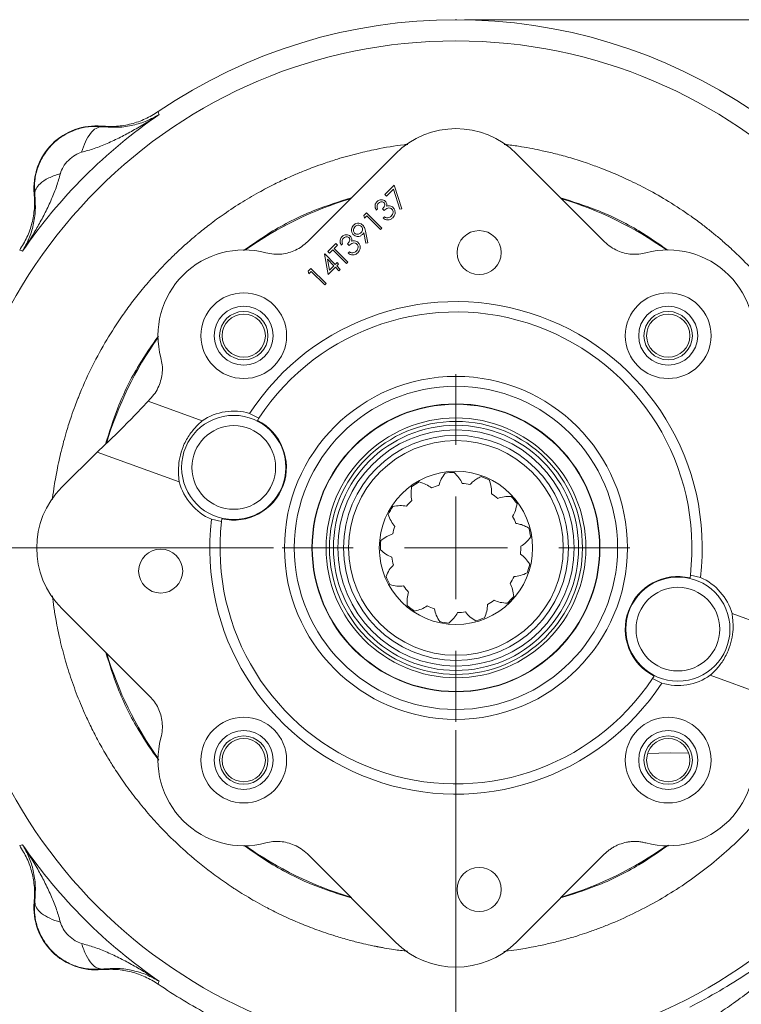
# Model space of a CAD drawing. Header units: inches. Extents: x 0.3 to 33.9, y 0.2 to 21.7.
# Tile 4 of 25: x 4.1 to 8.3, y 7.8 to 13.5. Entities that reach past the tile are written whole.
import ezdxf

# ---------------------------------------------------------------- set-up
doc = ezdxf.new("R2010")
doc.units = ezdxf.units.IN
doc.header["$MEASUREMENT"] = 0
doc.header["$PDSIZE"] = -1
doc.layers.add('SLD-0', color=7, linetype='Continuous', lineweight=15)
doc.styles.add('SLDTEXTSTYLE0', font='TXT', dxfattribs={"width": 0.75})
doc.dimstyles.new('SLDDIMSTYLE0', dxfattribs={"dimtxt": 0.25, "dimasz": 0.13, "dimexe": 0, "dimexo": 0.0625, "dimgap": 0.0625, "dimtad": 0, "dimtih": 1, "dimtoh": 1, "dimdec": 4, "dimrnd": 1e-09, "dimzin": 12, "dimdsep": 46, "dimtxsty": 'SLDTEXTSTYLE0', "dimsah": 1, "dimcen": 0.09, "dimadec": 0, "dimazin": 3, "dimtfac": 1, "dimtdec": 4, "dimtofl": 0, "dimtmove": 0, "dimatfit": 3, "dimfxl": 1, "dimfrac": 2, "dimtolj": 1, "dimtzin": 12, "dimarcsym": 0})
doc.dimstyles.new('SLDDIMSTYLE1', dxfattribs={"dimtxt": 0.25, "dimasz": 0.13, "dimexe": 0, "dimexo": 0.0625, "dimgap": 0.0625, "dimtad": 0, "dimtih": 1, "dimtoh": 1, "dimdec": 4, "dimrnd": 1e-09, "dimzin": 4, "dimdsep": 46, "dimtxsty": 'SLDTEXTSTYLE0', "dimsah": 1, "dimcen": 0.09, "dimadec": 0, "dimazin": 1, "dimtfac": 1, "dimtdec": 4, "dimtofl": 0, "dimtmove": 0, "dimatfit": 3, "dimfxl": 1, "dimfrac": 2, "dimtolj": 1, "dimtzin": 12, "dimarcsym": 0})
doc.dimstyles.new('SLDDIMSTYLE2', dxfattribs={"dimtxt": 0.25, "dimasz": 0.13, "dimexe": 0, "dimexo": 0.0625, "dimgap": 0.0625, "dimtad": 0, "dimtih": 1, "dimtoh": 1, "dimdec": 4, "dimrnd": 1e-09, "dimzin": 12, "dimdsep": 46, "dimtxsty": 'SLDTEXTSTYLE0', "dimsah": 1, "dimcen": 0.09, "dimadec": 0, "dimazin": 3, "dimtfac": 1, "dimtdec": 4, "dimtmove": 0, "dimatfit": 0, "dimfxl": 1, "dimfrac": 2, "dimtolj": 1, "dimtzin": 12, "dimarcsym": 0})

# ---------------------------------------------------------------- blocks, each defined once
blk = doc.blocks.new('*D10')
at = {"layer": 'SLD-0'}
for p, q in [((6.6938, 13.5153), (15.0894, 13.5153)), ((14.9644, 13.5153), (14.9644, 9.6539)), ((14.4853, 9.2798), (14.4345, 9.2798)), ((14.4345, 9.2798), (14.4345, 8.883)), ((15.4435, 9.2798), (15.4943, 9.2798)), ((15.4943, 9.2798), (15.4943, 8.883)), ((14.4345, 8.883), (14.4853, 8.883)), ((15.4943, 8.883), (15.4435, 8.883)), ((14.9644, 4.9707), (14.9644, 8.8322)), ((7.9438, 4.9707), (15.0894, 4.9707))]:
    blk.add_line(p, q, dxfattribs=at)
for points in [[(14.9644, 13.5153), (14.9444, 13.3853), (14.9844, 13.3853)], [(14.9644, 4.9707), (14.9844, 5.1007), (14.9444, 5.1007)]]:
    blk.add_solid(points, dxfattribs=at)
at = {"layer": 'SLD-0', "char_height": 0.25, "attachment_point": 1, "style": 'SLDTEXTSTYLE0'}
for s, insert in [('8.54', (14.5396, 9.6529, 0.0039)), ('217.0', (14.5488, 9.2052, 0.0039))]:
    blk.add_mtext(s, dxfattribs=dict(at, insert=insert))
blk = doc.blocks.new('*D11')
at = {"layer": 'SLD-0'}
for p, q in [((6.6938, 13.5153), (13.4358, 13.5153)), ((13.3108, 13.5153), (13.3108, 10.2739)), ((12.8317, 9.8998), (12.781, 9.8998)), ((12.781, 9.8998), (12.781, 9.503)), ((13.7899, 9.8998), (13.8407, 9.8998)), ((13.8407, 9.8998), (13.8407, 9.503)), ((12.781, 9.503), (12.8317, 9.503)), ((13.8407, 9.503), (13.7899, 9.503)), ((13.3108, 6.2107), (13.3108, 9.4522)), ((11.003, 6.2107), (13.4358, 6.2107))]:
    blk.add_line(p, q, dxfattribs=at)
for points in [[(13.3108, 13.5153), (13.2908, 13.3853), (13.3308, 13.3853)], [(13.3108, 6.2107), (13.3308, 6.3407), (13.2908, 6.3407)]]:
    blk.add_solid(points, dxfattribs=at)
at = {"layer": 'SLD-0', "char_height": 0.25, "attachment_point": 1, "style": 'SLDTEXTSTYLE0'}
for s, insert in [('7.30', (12.886, 10.2729, 0.0039)), ('185.5', (12.8952, 9.8252, 0.0039))]:
    blk.add_mtext(s, dxfattribs=dict(at, insert=insert))
blk = doc.blocks.new('*D12')
at = {"layer": 'SLD-0'}
for p, q in [((3.5638, 10.3853), (3.5638, 2.0898)), ((7.8938, 6.3962), (7.8938, 2.0898)), ((5.2497, 2.2516), (5.1989, 2.2516)), ((5.1989, 2.2516), (5.1989, 1.8547)), ((6.2079, 2.2516), (6.2587, 2.2516)), ((6.2587, 2.2516), (6.2587, 1.8547)), ((3.5638, 2.2148), (5.1101, 2.2148)), ((7.8938, 2.2148), (6.3475, 2.2148)), ((5.1989, 1.8547), (5.2497, 1.8547)), ((6.2587, 1.8547), (6.2079, 1.8547))]:
    blk.add_line(p, q, dxfattribs=at)
for points in [[(3.5638, 2.2148), (3.6938, 2.1948), (3.6938, 2.2348)], [(7.8938, 2.2148), (7.7638, 2.2348), (7.7638, 2.1948)]]:
    blk.add_solid(points, dxfattribs=at)
at = {"layer": 'SLD-0', "char_height": 0.25, "attachment_point": 1, "style": 'SLDTEXTSTYLE0'}
for s, insert in [('4.33', (5.3039, 2.6247, 0.0039)), ('110.0', (5.3131, 2.177, 0.0039))]:
    blk.add_mtext(s, dxfattribs=dict(at, insert=insert))
blk = doc.blocks.new('*D13')
at = {"layer": 'SLD-0'}
for p, q in [((11.252, 8.0773), (11.252, 2.0898)), ((7.8938, 6.3962), (7.8938, 2.0898)), ((9.1861, 2.2516), (9.1354, 2.2516)), ((9.1354, 2.2516), (9.1354, 1.8547)), ((9.9596, 2.2516), (10.0104, 2.2516)), ((10.0104, 2.2516), (10.0104, 1.8547)), ((7.8938, 2.2148), (9.0465, 2.2148)), ((11.252, 2.2148), (10.0992, 2.2148)), ((9.1354, 1.8547), (9.1861, 1.8547)), ((10.0104, 1.8547), (9.9596, 1.8547))]:
    blk.add_line(p, q, dxfattribs=at)
for points in [[(7.8938, 2.2148), (8.0238, 2.1948), (8.0238, 2.2348)], [(11.252, 2.2148), (11.122, 2.2348), (11.122, 2.1948)]]:
    blk.add_solid(points, dxfattribs=at)
at = {"layer": 'SLD-0', "char_height": 0.25, "attachment_point": 1, "style": 'SLDTEXTSTYLE0'}
for s, insert in [('3.36', (9.1481, 2.6247, -0.972)), ('85.3', (9.2496, 2.177, -0.972))]:
    blk.add_mtext(s, dxfattribs=dict(at, insert=insert))
blk = doc.blocks.new('*D16')
at = {"layer": 'SLD-0'}
for p, q in [((6.6438, 9.3716), (6.6438, 4.2158)), ((7.8938, 6.3962), (7.8938, 4.2158)), ((6.882, 4.3776), (6.8313, 4.3776)), ((6.8313, 4.3776), (6.8313, 3.9807)), ((7.6555, 4.3776), (7.7063, 4.3776)), ((7.7063, 4.3776), (7.7063, 3.9807)), ((6.6438, 4.3408), (6.3938, 4.3408)), ((7.8938, 4.3408), (8.1438, 4.3408)), ((6.8313, 3.9807), (6.882, 3.9807)), ((7.7063, 3.9807), (7.6555, 3.9807))]:
    blk.add_line(p, q, dxfattribs=at)
for points in [[(6.6438, 4.3408), (6.5138, 4.3608), (6.5138, 4.3208)], [(7.8938, 4.3408), (8.0238, 4.3208), (8.0238, 4.3608)]]:
    blk.add_solid(points, dxfattribs=at)
at = {"layer": 'SLD-0', "char_height": 0.25, "attachment_point": 1, "style": 'SLDTEXTSTYLE0'}
for s, insert in [('1.25', (6.8439, 4.7507, -0.972)), ('31.8', (6.9455, 4.303, -0.972))]:
    blk.add_mtext(s, dxfattribs=dict(at, insert=insert))
blk = doc.blocks.new('*D17')
at = {"layer": 'SLD-0'}
for p, q in [((5.58, 10.4353), (2.1002, 10.4353)), ((2.2252, 10.4353), (2.2252, 8.7339)), ((1.7461, 8.3598), (1.6953, 8.3598)), ((1.6953, 8.3598), (1.6953, 7.963)), ((2.7043, 8.3598), (2.7551, 8.3598)), ((2.7551, 8.3598), (2.7551, 7.963)), ((1.6953, 7.963), (1.7461, 7.963)), ((2.7551, 7.963), (2.7043, 7.963)), ((2.2252, 6.2107), (2.2252, 7.9122)), ((4.7846, 6.2107), (2.1002, 6.2107))]:
    blk.add_line(p, q, dxfattribs=at)
for points in [[(2.2252, 10.4353), (2.2052, 10.3053), (2.2452, 10.3053)], [(2.2252, 6.2107), (2.2452, 6.3407), (2.2052, 6.3407)]]:
    blk.add_solid(points, dxfattribs=at)
at = {"layer": 'SLD-0', "char_height": 0.25, "attachment_point": 1, "style": 'SLDTEXTSTYLE0'}
for s, insert in [('4.22', (1.8004, 8.7329, -0.972)), ('107.3', (1.8096, 8.2852, -0.972))]:
    blk.add_mtext(s, dxfattribs=dict(at, insert=insert))
blk = doc.blocks.new('SW_CENTERMARKSYMBOL_0')
at = {"layer": 'SLD-0', "color": 0}
for p, q in [((0, 0.6), (0, 1.01375)), ((0, 0), (0, 0.3)), ((-0.6, 0), (-1.01375, 0)), ((0, 0), (-0.3, 0)), ((0, 0), (0, -0.3)), ((0, 0), (0.3, 0)), ((0.6, 0), (1.01375, 0)), ((0, -0.6), (0, -1.01375))]:
    blk.add_line(p, q, dxfattribs=at)

msp = doc.modelspace()

# ---------------------------------------------------------------- linework, layer by layer
at = {"color": 7, "linetype": 'Continuous', "lineweight": 15}
for p, q in [((4.9074, 12.97922), (4.91007, 12.97047)), ((4.91007, 12.97047), (4.91265, 12.96202)), ((4.5785, 12.89447), (4.57867, 12.89129)), ((5.77713, 12.22033), (6.29056, 12.73376)), ((6.99699, 12.73376), (7.51042, 12.22033)), ((6.22903, 12.49545), (6.28342, 12.54984)), ((6.27906, 12.52736), (6.23809, 12.48638)), ((6.31699, 12.40965), (6.27906, 12.52736)), ((6.28342, 12.54984), (6.32761, 12.41273)), ((4.1878, 12.50042), (4.18462, 12.5006)), ((6.23809, 12.48638), (6.22903, 12.49545)), ((6.1871, 12.41273), (6.17917, 12.4048)), ((6.22449, 12.40253), (6.21543, 12.41159)), ((6.32761, 12.41273), (6.31699, 12.40965)), ((6.10617, 12.37259), (6.12251, 12.38893)), ((6.11004, 12.35833), (6.10617, 12.37259)), ((6.12364, 12.37193), (6.11004, 12.35833)), ((6.12251, 12.38893), (6.2109, 12.30054)), ((6.20296, 12.29261), (6.12364, 12.37193)), ((6.21996, 12.3572), (6.22789, 12.36513)), ((6.2109, 12.30054), (6.20296, 12.29261)), ((6.11856, 12.21249), (6.10721, 12.27299)), ((6.11672, 12.28144), (6.12931, 12.21442)), ((5.897, 12.16343), (5.94347, 12.20989)), ((5.92533, 12.17363), (5.90607, 12.15436)), ((6.00466, 12.0943), (5.92533, 12.17363)), ((5.95253, 12.20082), (5.93327, 12.18156)), ((5.93327, 12.18156), (6.01259, 12.10224)), ((5.94347, 12.20989), (5.95253, 12.20082)), ((5.98313, 12.20875), (5.97519, 12.20082)), ((6.02052, 12.19856), (6.01146, 12.20762)), ((6.12931, 12.21442), (6.11856, 12.21249)), ((4.10862, 12.16902), (4.09988, 12.1717)), ((4.11707, 12.16645), (4.10862, 12.16902)), ((5.87726, 12.14822), (5.87887, 12.14983)), ((5.89927, 12.02971), (5.87726, 12.14822)), ((5.87887, 12.14983), (5.94007, 12.08864)), ((5.89375, 12.11909), (5.90579, 12.05436)), ((5.93213, 12.0807), (5.89375, 12.11909)), ((5.90607, 12.15436), (5.897, 12.16343)), ((6.01599, 12.15323), (6.02392, 12.16116)), ((5.78208, 12.0485), (5.79842, 12.06484)), ((5.79842, 12.06484), (5.88681, 11.97645)), ((5.9412, 12.07164), (5.89927, 12.02971)), ((5.90579, 12.05436), (5.93213, 12.0807)), ((5.94007, 12.08864), (5.95026, 12.09884)), ((5.9616, 12.05124), (5.9412, 12.07164)), ((5.95933, 12.08977), (5.94913, 12.07957)), ((5.94913, 12.07957), (5.96953, 12.05917)), ((5.95026, 12.09884), (5.95933, 12.08977)), ((5.96953, 12.05917), (5.9616, 12.05124)), ((6.01259, 12.10224), (6.00466, 12.0943)), ((5.78595, 12.03424), (5.78208, 12.0485)), ((5.79955, 12.04784), (5.78595, 12.03424)), ((5.87887, 11.96852), (5.79955, 12.04784)), ((5.88681, 11.97645), (5.87887, 11.96852)), ((4.84835, 11.29155), (4.85877, 11.30196)), ((4.84835, 11.29155), (5.16406, 11.17665)), ((5.49479, 11.19243), (5.44081, 11.21953)), ((5.49479, 11.19243), (5.48567, 11.17841)), ((4.34534, 10.78854), (4.55106, 10.99426)), ((5.03024, 10.81985), (4.55106, 10.99426)), ((5.21753, 10.60242), (5.27635, 10.58871)), ((5.27831, 10.60531), (5.27635, 10.58871)), ((8.00858, 10.26015), (8.01061, 10.27675)), ((8.06937, 10.26281), (8.01061, 10.27675)), ((4.85877, 9.56868), (4.34534, 10.0821)), ((8.25381, 10.05207), (8.73649, 9.87639)), ((7.78988, 9.67386), (7.79904, 9.68784)), ((7.78988, 9.67386), (7.84375, 9.64655)), ((8.43919, 9.57909), (8.12698, 9.69272)), ((4.09988, 8.69895), (4.10862, 8.70162)), ((4.10862, 8.70162), (4.11707, 8.7042)), ((6.29056, 8.13689), (5.77713, 8.65031)), ((7.51042, 8.65031), (6.99699, 8.13689)), ((4.18462, 8.37005), (4.1878, 8.37022)), ((4.57867, 7.97935), (4.5785, 7.97617)), ((4.91007, 7.90017), (4.9074, 7.89143)), ((4.91265, 7.90862), (4.91007, 7.90017))]:
    msp.add_line(p, q, dxfattribs=at)
at = {"color": 7, "linetype": 'Continuous', "lineweight": 15, "flags": 128}
msp.add_lwpolyline([(8.00064, 9.23805), (7.89377, 9.24072), (7.76131, 9.23661)], dxfattribs=at)
at = {"color": 7, "linetype": 'Continuous', "lineweight": 15}
for centre, radius in [((6.64377, 10.43532), 2.95632), ((6.77883, 12.15713), 0.1285), ((5.40634, 11.67276), 0.25), ((7.88121, 11.67276), 0.25), ((5.40634, 11.67276), 0.172), ((7.88121, 11.67276), 0.172), ((5.40634, 11.67276), 0.141), ((5.40634, 11.67276), 0.126), ((7.88121, 11.67276), 0.141), ((7.88121, 11.67276), 0.126), ((6.64377, 10.43532), 1), ((6.64377, 10.43532), 0.9425), ((6.64377, 10.43532), 0.83951), ((6.64377, 10.43532), 0.83751), ((5.34798, 10.90417), 0.30379), ((5.34798, 10.90417), 0.24401), ((6.64377, 10.43532), 0.75741), ((6.64377, 10.43532), 0.73777), ((6.64377, 10.43532), 0.71479), ((6.64377, 10.43532), 0.68898), ((6.64377, 10.43532), 0.656), ((6.64377, 10.43532), 0.626), ((6.64377, 10.43532), 0.44703), ((4.92197, 10.30026), 0.1285), ((7.93778, 9.96156), 0.30379), ((7.93778, 9.96156), 0.24401), ((5.40634, 9.19788), 0.25), ((7.88121, 9.19788), 0.25), ((5.40634, 9.19788), 0.172), ((7.88121, 9.19788), 0.172), ((5.40634, 9.19788), 0.141), ((5.40634, 9.19788), 0.126), ((7.88121, 9.19788), 0.141), ((7.88121, 9.19788), 0.126), ((6.77883, 8.4434), 0.1285)]:
    msp.add_circle(centre, radius, dxfattribs=at)
for centre, radius, start, end in [((6.64377, 10.43532), 3.08, 55.683879, 124.316121), ((6.64377, 10.43532), 3.06284, 124.416287, 145.583713), ((4.54437, 12.53472), 0.36137, 84.581053, 185.418947), ((6.64377, 10.43532), 2.12717, 106.818363, 125.240451), ((6.64377, 10.43532), 2.12717, 54.759549, 73.181637), ((5.40634, 11.67276), 0.5, 74.989502, 195.010498), ((7.88121, 11.67276), 0.5, 344.989502, 105.010498), ((6.64377, 10.43532), 1.436, 353.1003, 146.8997), ((6.64377, 10.43532), 1.376, 353.38235, 146.61765), ((6.64377, 10.43532), 2.12717, 144.759549, 163.358671), ((5.34798, 10.90417), 0.32874, 73.596973, 124.019157), ((5.34798, 10.90417), 0.30687, 256.878277, 63.339123), ((6.64377, 10.43532), 0.44025, 91.397736, 98.320813), ((5.34798, 10.90417), 0.32874, 194.862552, 246.620426), ((6.64377, 10.43532), 0.44025, 119.090044, 126.013121), ((6.64377, 10.43532), 0.37775, 105.24389, 112.166967), ((6.64377, 10.43532), 0.37775, 77.551582, 84.474659), ((6.64377, 10.43532), 0.44025, 63.705428, 70.628505), ((6.64377, 10.43532), 0.37775, 49.859274, 56.782351), ((6.64377, 10.43532), 0.37775, 132.936197, 139.859274), ((6.64377, 10.43532), 0.44025, 36.013121, 42.936197), ((6.64377, 10.43532), 0.44025, 146.782351, 153.705428), ((6.64377, 10.43532), 1.436, 173.3177, 326.6823), ((6.64377, 10.43532), 1.376, 173.59975, 326.40025), ((6.64377, 10.43532), 0.37775, 22.166967, 29.090044), ((6.64377, 10.43532), 0.37775, 160.628505, 167.551582), ((6.64377, 10.43532), 0.44025, 8.320813, 15.24389), ((6.64377, 10.43532), 0.44025, 174.474659, 181.397736), ((6.64377, 10.43532), 0.37775, 354.474659, 1.397736), ((6.64377, 10.43532), 0.37775, 188.320813, 195.24389), ((6.64377, 10.43532), 0.44025, 340.628505, 347.551582), ((6.64377, 10.43532), 0.44025, 202.166967, 209.090044), ((6.64377, 10.43532), 0.37775, 326.782351, 333.705428), ((7.93778, 9.96156), 0.30687, 76.660877, 243.121723), ((7.93778, 9.96156), 0.32874, 15.980843, 66.403027), ((6.64377, 10.43532), 0.37775, 216.013121, 222.936197), ((6.64377, 10.43532), 0.37775, 299.090044, 306.013121), ((6.64377, 10.43532), 0.44025, 312.936197, 319.859274), ((6.64377, 10.43532), 0.44025, 229.859274, 236.782351), ((6.64377, 10.43532), 0.37775, 243.705428, 250.628505), ((6.64377, 10.43532), 0.37775, 271.397736, 278.320813), ((6.64377, 10.43532), 0.44025, 257.551582, 264.474659), ((6.64377, 10.43532), 0.44025, 285.24389, 292.166967), ((6.64377, 10.43532), 2.12717, 196.818363, 215.240451), ((7.93778, 9.96156), 0.32874, 253.379574, 305.137448), ((5.40634, 9.19788), 0.5, 164.989502, 285.010498), ((7.88121, 9.19788), 0.5, 254.989502, 15.010498), ((6.64377, 10.43532), 3.06284, 214.416287, 235.583713), ((6.64377, 10.43532), 2.12717, 234.759549, 253.181637), ((6.64377, 10.43532), 2.12717, 286.818363, 305.240451), ((4.54437, 8.33592), 0.36137, 174.581053, 275.418947), ((6.64377, 10.43532), 3.08, 235.683879, 242.14941)]:
    msp.add_arc(centre, radius, start, end, dxfattribs=at)
for centre, major_axis, ratio, start_param, end_param in [((6.64377, 12.37919), (0, 0.50095), 0.9980992, 5.4987385, 7.0676321), ((4.69473, 11.14472), (0.1718, 0.17155), 0.0395568, 3.6836702, 5.7780653), ((4.6999, 10.43532), (-0.50095, 0), 0.9980992, 5.4987385, 7.0676321), ((6.64377, 8.49145), (0, -0.50095), 0.9980992, 5.4987385, 7.0676321)]:
    msp.add_ellipse(centre, major_axis=major_axis, ratio=ratio, start_param=start_param, end_param=end_param, dxfattribs=at)
for points, knots in [([(4.9074, 12.97922), (4.88272, 12.96413), (4.83337, 12.93395), (4.75091, 12.90593), (4.66518, 12.89062), (4.60739, 12.89319), (4.5785, 12.89447)], [0, 0, 0, 0, 0.2500123, 0.5000087, 0.7500009, 1, 1, 1, 1]), ([(4.91265, 12.96202), (4.88768, 12.94582), (4.83781, 12.91346), (4.76261, 12.8695), (4.68674, 12.82891), (4.61138, 12.79352), (4.53619, 12.76311), (4.48529, 12.74884), (4.46071, 12.74195)], [0, 0, 0, 0, 0.1785468, 0.3565957, 0.5214526, 0.692119, 0.8513649, 1, 1, 1, 1]), ([(4.57867, 12.89129), (4.61101, 12.88913), (4.67705, 12.88472), (4.76265, 12.89879), (4.84244, 12.92312), (4.88917, 12.94902), (4.91265, 12.96202)], [0, 0, 0, 0, 0.2382258, 0.4864844, 0.7420433, 1, 1, 1, 1]), ([(4.1878, 12.50042), (4.18681, 12.52608), (4.1848, 12.57777), (4.20333, 12.65482), (4.23774, 12.72724), (4.28838, 12.7908), (4.35194, 12.8414), (4.42431, 12.87578), (4.50134, 12.89429), (4.55301, 12.89229), (4.57867, 12.89129)], [0, 0, 0, 0, 0.1223543, 0.2463949, 0.3722769, 0.5001396, 0.6278589, 0.7536475, 0.8776449, 1, 1, 1, 1]), ([(4.46071, 12.74195), (4.46791, 12.76341), (4.48229, 12.80632), (4.51215, 12.85409), (4.54521, 12.88596), (4.56752, 12.88951), (4.57867, 12.89129)], [0, 0, 0, 0, 0.2500129, 0.5000029, 0.7500022, 1, 1, 1, 1]), ([(4.46071, 12.74195), (4.44796, 12.73722), (4.41992, 12.72681), (4.38326, 12.69585), (4.3523, 12.65919), (4.34188, 12.63113), (4.33715, 12.61838)], [0, 0, 0, 0, 0.2272255, 0.4998324, 0.7727319, 1, 1, 1, 1]), ([(4.33715, 12.61838), (4.33026, 12.59381), (4.31599, 12.5429), (4.28557, 12.46772), (4.25018, 12.39236), (4.21078, 12.31869), (4.16693, 12.2434), (4.13461, 12.19351), (4.11707, 12.16645)], [0, 0, 0, 0, 0.148634, 0.307878, 0.4785475, 0.6434013, 0.8065591, 1, 1, 1, 1]), ([(4.33715, 12.61838), (4.31323, 12.61022), (4.26539, 12.59391), (4.21872, 12.56177), (4.19185, 12.52981), (4.18915, 12.51022), (4.1878, 12.50042)], [0, 0, 0, 0, 0.27979745, 0.55958175, 0.77979328, 1, 1, 1, 1]), ([(4.18462, 12.5006), (4.18591, 12.4717), (4.18848, 12.41392), (4.17316, 12.32818), (4.14514, 12.24572), (4.11497, 12.19637), (4.09988, 12.1717)], [0, 0, 0, 0, 0.2499991, 0.4999912, 0.7499877, 1, 1, 1, 1]), ([(4.11707, 12.16645), (4.13008, 12.18992), (4.15598, 12.23666), (4.1803, 12.31644), (4.19438, 12.40205), (4.18996, 12.46808), (4.1878, 12.50042)], [0, 0, 0, 0, 0.25795671, 0.51351555, 0.7617742, 1, 1, 1, 1]), ([(6.18282, 12.45377), (6.18678, 12.45696), (6.1947, 12.46335), (6.20894, 12.46623), (6.22208, 12.46396), (6.22843, 12.45907), (6.2316, 12.45662)], [0, 0, 0, 0, 0.280085, 0.5598683, 0.7800992, 1, 1, 1, 1]), ([(6.17917, 12.4048), (6.17679, 12.40921), (6.17203, 12.41803), (6.17127, 12.4323), (6.17513, 12.44479), (6.18025, 12.45078), (6.18282, 12.45377)], [0, 0, 0, 0, 0.2802877, 0.5596797, 0.7797465, 1, 1, 1, 1]), ([(6.19199, 12.44481), (6.18987, 12.44233), (6.18565, 12.43738), (6.18276, 12.42565), (6.18545, 12.41763), (6.1871, 12.41273)], [0, 0, 0, 0, 0.280636, 0.5603644, 1, 1, 1, 1]), ([(6.22363, 12.44872), (6.22087, 12.45059), (6.21532, 12.45434), (6.20283, 12.45329), (6.1961, 12.44802), (6.19199, 12.44481)], [0, 0, 0, 0, 0.2788599, 0.5600543, 1, 1, 1, 1]), ([(6.21543, 12.41159), (6.21997, 12.41705), (6.22677, 12.42523), (6.22887, 12.43773), (6.227, 12.44464), (6.22475, 12.44736), (6.22363, 12.44872)], [0, 0, 0, 0, 0.499396, 0.7490288, 0.8745362, 1, 1, 1, 1]), ([(6.27039, 12.41103), (6.26872, 12.41244), (6.26538, 12.41526), (6.25706, 12.41811), (6.24121, 12.41746), (6.23118, 12.4085), (6.22449, 12.40253)], [0, 0, 0, 0, 0.1255832, 0.2512087, 0.5006314, 1, 1, 1, 1]), ([(6.2316, 12.45662), (6.23349, 12.45443), (6.23729, 12.45006), (6.24089, 12.4401), (6.24, 12.43266), (6.23946, 12.42811)], [0, 0, 0, 0, 0.28050821, 0.56079232, 1, 1, 1, 1]), ([(6.23946, 12.42811), (6.24259, 12.42909), (6.24819, 12.43083), (6.25401, 12.43036), (6.25658, 12.43015)], [0, 0, 0, 0, 0.5598378, 1, 1, 1, 1]), ([(6.25658, 12.43015), (6.26098, 12.42914), (6.26884, 12.42733), (6.27489, 12.42205), (6.27756, 12.41972)], [0, 0, 0, 0, 0.5594191, 1, 1, 1, 1]), ([(6.26658, 12.36983), (6.26944, 12.3731), (6.27515, 12.37962), (6.27797, 12.39162), (6.2767, 12.40294), (6.27249, 12.40833), (6.27039, 12.41103)], [0, 0, 0, 0, 0.2805991, 0.5601509, 0.7803026, 1, 1, 1, 1]), ([(6.27756, 12.41972), (6.28126, 12.41475), (6.28868, 12.4048), (6.28991, 12.38697), (6.285, 12.37167), (6.27867, 12.3643), (6.27551, 12.36062)], [0, 0, 0, 0, 0.2793082, 0.558806, 0.7792947, 1, 1, 1, 1]), ([(6.27551, 12.36062), (6.2711, 12.35691), (6.2623, 12.34951), (6.24593, 12.34675), (6.23145, 12.35011), (6.22379, 12.35484), (6.21996, 12.3572)], [0, 0, 0, 0, 0.2798764, 0.5590107, 0.7792699, 1, 1, 1, 1]), ([(6.22789, 12.36513), (6.23127, 12.36337), (6.2373, 12.36023), (6.24406, 12.35996), (6.24703, 12.35984)], [0, 0, 0, 0, 0.5606944, 1, 1, 1, 1]), ([(6.24703, 12.35984), (6.25117, 12.36079), (6.25856, 12.36248), (6.26413, 12.36758), (6.26658, 12.36983)], [0, 0, 0, 0, 0.5587023, 1, 1, 1, 1]), ([(6.04533, 12.26214), (6.04173, 12.2667), (6.03452, 12.27582), (6.03346, 12.29251), (6.03771, 12.30686), (6.0435, 12.31385), (6.04639, 12.31735)], [0, 0, 0, 0, 0.27956291, 0.55886564, 0.77942879, 1, 1, 1, 1]), ([(6.05505, 12.30787), (6.05256, 12.30485), (6.04758, 12.29881), (6.04555, 12.28787), (6.04703, 12.27773), (6.05089, 12.27292), (6.05282, 12.27051)], [0, 0, 0, 0, 0.2801669, 0.55999, 0.7801003, 1, 1, 1, 1]), ([(6.04639, 12.31735), (6.05088, 12.32089), (6.05986, 12.32798), (6.07618, 12.32987), (6.09053, 12.32607), (6.09747, 12.32041), (6.10094, 12.31758)], [0, 0, 0, 0, 0.2797428, 0.5591796, 0.7796098, 1, 1, 1, 1]), ([(6.09248, 12.31017), (6.08931, 12.31252), (6.08296, 12.31723), (6.07162, 12.31709), (6.06202, 12.31392), (6.05737, 12.30989), (6.05505, 12.30787)], [0, 0, 0, 0, 0.2787675, 0.5586265, 0.7791849, 1, 1, 1, 1]), ([(6.09099, 12.27356), (6.0935, 12.2765), (6.0985, 12.28239), (6.10031, 12.2933), (6.09827, 12.30316), (6.09441, 12.30784), (6.09248, 12.31017)], [0, 0, 0, 0, 0.2802494, 0.5595725, 0.7797924, 1, 1, 1, 1]), ([(6.10094, 12.31758), (6.10529, 12.31144), (6.11308, 12.30045), (6.11561, 12.28726), (6.11672, 12.28144)], [0, 0, 0, 0, 0.5581949, 1, 1, 1, 1]), ([(5.97519, 12.20082), (5.97281, 12.20524), (5.96806, 12.21406), (5.9673, 12.22833), (5.97116, 12.24082), (5.97628, 12.2468), (5.97884, 12.2498)], [0, 0, 0, 0, 0.2802877, 0.5596797, 0.7797465, 1, 1, 1, 1]), ([(5.97884, 12.2498), (5.9828, 12.25299), (5.99073, 12.25938), (6.00497, 12.26226), (6.01811, 12.25999), (6.02445, 12.25509), (6.02762, 12.25265)], [0, 0, 0, 0, 0.280085, 0.5598683, 0.7800992, 1, 1, 1, 1]), ([(5.98801, 12.24084), (5.9859, 12.23836), (5.98167, 12.2334), (5.97879, 12.22168), (5.98148, 12.21366), (5.98313, 12.20875)], [0, 0, 0, 0, 0.280636, 0.5603644, 1, 1, 1, 1]), ([(6.01965, 12.24475), (6.01689, 12.24662), (6.01135, 12.25036), (5.99886, 12.24932), (5.99212, 12.24405), (5.98801, 12.24084)], [0, 0, 0, 0, 0.27885986, 0.56005429, 1, 1, 1, 1]), ([(6.01146, 12.20762), (6.01599, 12.21308), (6.0228, 12.22126), (6.02489, 12.23376), (6.02303, 12.24067), (6.02078, 12.24339), (6.01965, 12.24475)], [0, 0, 0, 0, 0.499396, 0.7490288, 0.8745362, 1, 1, 1, 1]), ([(6.02762, 12.25265), (6.02952, 12.25046), (6.03332, 12.24609), (6.03691, 12.23612), (6.03603, 12.22868), (6.03548, 12.22414)], [0, 0, 0, 0, 0.2805082, 0.5607923, 1, 1, 1, 1]), ([(6.09859, 12.26302), (6.09423, 12.25951), (6.08551, 12.25249), (6.06963, 12.25055), (6.05542, 12.25367), (6.04869, 12.25931), (6.04533, 12.26214)], [0, 0, 0, 0, 0.2798088, 0.559477, 0.7796192, 1, 1, 1, 1]), ([(6.05282, 12.27051), (6.05608, 12.26815), (6.06262, 12.26342), (6.0742, 12.26396), (6.0839, 12.26736), (6.08863, 12.27149), (6.09099, 12.27356)], [0, 0, 0, 0, 0.2784239, 0.5583638, 0.7790802, 1, 1, 1, 1]), ([(6.10721, 12.27299), (6.1057, 12.27105), (6.103, 12.26757), (6.09994, 12.26441), (6.09859, 12.26302)], [0, 0, 0, 0, 0.5599309, 1, 1, 1, 1]), ([(5.77713, 12.22033), (5.76687, 12.21101), (5.74605, 12.19211), (5.70953, 12.17099), (5.66992, 12.15573), (5.62728, 12.14739), (5.58171, 12.14605), (5.5513, 12.15244), (5.53583, 12.1557)], [0, 0, 0, 0, 0.1587687, 0.3221397, 0.4809092, 0.644286, 0.819039, 1, 1, 1, 1]), ([(6.06642, 12.20705), (6.06475, 12.20847), (6.0614, 12.21129), (6.05308, 12.21413), (6.03724, 12.21349), (6.02721, 12.20453), (6.02052, 12.19856)], [0, 0, 0, 0, 0.1255832, 0.2512087, 0.5006314, 1, 1, 1, 1]), ([(6.03548, 12.22414), (6.03862, 12.22512), (6.04421, 12.22686), (6.05004, 12.22638), (6.05261, 12.22618)], [0, 0, 0, 0, 0.5598378, 1, 1, 1, 1]), ([(6.05261, 12.22618), (6.05701, 12.22517), (6.06487, 12.22336), (6.07092, 12.21808), (6.07359, 12.21575)], [0, 0, 0, 0, 0.5594191, 1, 1, 1, 1]), ([(6.06261, 12.16585), (6.06547, 12.16912), (6.07118, 12.17565), (6.074, 12.18764), (6.07273, 12.19897), (6.06852, 12.20436), (6.06642, 12.20705)], [0, 0, 0, 0, 0.2805991, 0.5601509, 0.7803026, 1, 1, 1, 1]), ([(6.07359, 12.21575), (6.07729, 12.21078), (6.0847, 12.20083), (6.08593, 12.183), (6.08103, 12.1677), (6.0747, 12.16033), (6.07153, 12.15665)], [0, 0, 0, 0, 0.2793082, 0.558806, 0.7792947, 1, 1, 1, 1]), ([(7.75171, 12.1557), (7.73817, 12.15276), (7.71069, 12.14679), (7.66851, 12.14675), (7.62657, 12.15333), (7.58547, 12.16742), (7.54533, 12.18904), (7.52219, 12.20978), (7.51042, 12.22033)], [0, 0, 0, 0, 0.1587677, 0.3221376, 0.4809061, 0.6442819, 0.8190368, 1, 1, 1, 1]), ([(6.07153, 12.15665), (6.06713, 12.15294), (6.05832, 12.14553), (6.04196, 12.14278), (6.02747, 12.14614), (6.01982, 12.15086), (6.01599, 12.15323)], [0, 0, 0, 0, 0.2798764, 0.5590107, 0.7792699, 1, 1, 1, 1]), ([(6.02392, 12.16116), (6.0273, 12.1594), (6.03333, 12.15626), (6.04009, 12.15599), (6.04306, 12.15587)], [0, 0, 0, 0, 0.5606944, 1, 1, 1, 1]), ([(6.04306, 12.15587), (6.04719, 12.15681), (6.05459, 12.15851), (6.06015, 12.1636), (6.06261, 12.16585)], [0, 0, 0, 0, 0.5587023, 1, 1, 1, 1]), ([(4.9234, 11.54326), (4.92634, 11.52972), (4.93231, 11.50224), (4.93234, 11.46005), (4.92576, 11.41812), (4.91167, 11.37701), (4.89006, 11.33687), (4.86932, 11.31374), (4.85877, 11.30196)], [0, 0, 0, 0, 0.1587689, 0.3221401, 0.4809097, 0.6442868, 0.8190394, 1, 1, 1, 1]), ([(5.16406, 11.17665), (5.15296, 11.16663), (5.12959, 11.14554), (5.08633, 11.09378), (5.05137, 11.02849), (5.03142, 10.96103), (5.0244, 10.8989), (5.02648, 10.8508), (5.0292, 10.82837), (5.03024, 10.81985)], [0, 0, 0, 0, 0.1511809, 0.3182745, 0.4818462, 0.6224541, 0.7582587, 0.9081833, 1, 1, 1, 1]), ([(6.58006, 10.87094), (6.57203, 10.85944), (6.5558, 10.83623), (6.54826, 10.81201), (6.54445, 10.79978)], [0, 0, 0, 0, 0.4951905, 1, 1, 1, 1]), ([(6.68015, 10.81132), (6.67444, 10.82252), (6.66294, 10.84512), (6.64306, 10.86528), (6.63303, 10.87544)], [0, 0, 0, 0, 0.495762, 1, 1, 1, 1]), ([(6.50125, 10.78515), (6.49099, 10.79242), (6.4703, 10.80709), (6.44333, 10.8157), (6.42973, 10.82004)], [0, 0, 0, 0, 0.495762, 1, 1, 1, 1]), ([(6.7898, 10.85065), (6.78139, 10.8465), (6.76875, 10.84026), (6.75414, 10.83021), (6.74014, 10.8194), (6.73123, 10.81032), (6.7252, 10.80419)], [0, 0, 0, 0, 0.3294561, 0.4952286, 0.6588879, 1, 1, 1, 1]), ([(6.85071, 10.75135), (6.85087, 10.76392), (6.85119, 10.78927), (6.84295, 10.81636), (6.8388, 10.83002)], [0, 0, 0, 0, 0.495762, 1, 1, 1, 1]), ([(6.38492, 10.79143), (6.38315, 10.77752), (6.37957, 10.74942), (6.38415, 10.72447), (6.38646, 10.71188)], [0, 0, 0, 0, 0.4951905, 1, 1, 1, 1]), ([(6.355, 10.67884), (6.34254, 10.68052), (6.31741, 10.68389), (6.28952, 10.67898), (6.27546, 10.6765)], [0, 0, 0, 0, 0.495762, 1, 1, 1, 1]), ([(6.96609, 10.73521), (6.95206, 10.73529), (6.92374, 10.73546), (6.89952, 10.72791), (6.8873, 10.7241)], [0, 0, 0, 0, 0.4951905, 1, 1, 1, 1]), ([(6.97387, 10.61898), (6.97985, 10.63003), (6.99192, 10.65234), (6.99721, 10.68015), (6.99988, 10.69418)], [0, 0, 0, 0, 0.495762, 1, 1, 1, 1]), ([(6.24908, 10.63035), (6.25397, 10.6172), (6.26386, 10.59066), (6.27951, 10.5707), (6.28741, 10.56062)], [0, 0, 0, 0, 0.4951905, 1, 1, 1, 1]), ([(7.06853, 10.55108), (7.06034, 10.55564), (7.04802, 10.5625), (7.03145, 10.56881), (7.01461, 10.57419), (7.00207, 10.57637), (6.9936, 10.57785)], [0, 0, 0, 0, 0.3294561, 0.49522862, 0.65888787, 1, 1, 1, 1]), ([(6.2749, 10.51675), (6.26309, 10.51244), (6.23927, 10.50375), (6.21687, 10.48644), (6.20557, 10.47771)], [0, 0, 0, 0, 0.49576202, 1, 1, 1, 1]), ([(7.02141, 10.44454), (7.03185, 10.45155), (7.05289, 10.46569), (7.07051, 10.48785), (7.07939, 10.49903)], [0, 0, 0, 0, 0.49576202, 1, 1, 1, 1]), ([(6.20365, 10.42458), (6.2141, 10.41522), (6.23519, 10.39632), (6.25832, 10.38591), (6.27, 10.38066)], [0, 0, 0, 0, 0.4951905, 1, 1, 1, 1]), ([(7.07367, 10.34042), (7.06577, 10.35201), (7.04982, 10.37541), (7.02985, 10.39105), (7.01977, 10.39895)], [0, 0, 0, 0, 0.4951905, 1, 1, 1, 1]), ([(6.27931, 10.336), (6.27086, 10.3267), (6.25381, 10.30793), (6.24201, 10.28219), (6.23606, 10.26921)], [0, 0, 0, 0, 0.495762, 1, 1, 1, 1]), ([(6.98244, 10.26798), (6.99493, 10.26934), (7.02014, 10.27208), (7.04604, 10.28352), (7.0591, 10.28929)], [0, 0, 0, 0, 0.495762, 1, 1, 1, 1]), ([(6.25906, 10.22128), (6.27266, 10.21784), (6.30012, 10.2109), (6.32544, 10.21244), (6.33822, 10.21322)], [0, 0, 0, 0, 0.4951905, 1, 1, 1, 1]), ([(6.98033, 10.15151), (6.97872, 10.16544), (6.97547, 10.19358), (6.96505, 10.21671), (6.9598, 10.22838)], [0, 0, 0, 0, 0.4951905, 1, 1, 1, 1]), ([(6.36722, 10.178), (6.36406, 10.16584), (6.35768, 10.14129), (6.35919, 10.11302), (6.35996, 10.09877)], [0, 0, 0, 0, 0.495762, 1, 1, 1, 1]), ([(6.80988, 10.02761), (6.81493, 10.0407), (6.82513, 10.06712), (6.82666, 10.09244), (6.82743, 10.10522)], [0, 0, 0, 0, 0.4951905, 1, 1, 1, 1]), ([(6.86588, 10.12977), (6.87758, 10.12516), (6.90117, 10.11587), (6.92942, 10.11397), (6.94366, 10.11301)], [0, 0, 0, 0, 0.49576202, 1, 1, 1, 1]), ([(6.40259, 10.06701), (6.41623, 10.07029), (6.44377, 10.07691), (6.46548, 10.09003), (6.47643, 10.09666)], [0, 0, 0, 0, 0.4951905, 1, 1, 1, 1]), ([(6.51848, 10.07896), (6.52133, 10.06671), (6.52709, 10.04202), (6.54157, 10.01769), (6.54887, 10.00542)], [0, 0, 0, 0, 0.49576202, 1, 1, 1, 1]), ([(6.60138, 9.99712), (6.61194, 10.00636), (6.63324, 10.02501), (6.64636, 10.04672), (6.65299, 10.05768)], [0, 0, 0, 0, 0.4951905, 1, 1, 1, 1]), ([(6.69844, 10.06155), (6.70666, 10.05203), (6.72323, 10.03284), (6.74736, 10.01803), (6.75953, 10.01056)], [0, 0, 0, 0, 0.495762, 1, 1, 1, 1]), ([(8.12698, 9.69272), (8.13579, 9.70098), (8.15618, 9.7201), (8.19619, 9.7671), (8.23192, 9.83117), (8.25314, 9.89919), (8.26097, 9.96227), (8.25899, 10.01537), (8.25541, 10.04075), (8.25381, 10.05207)], [0, 0, 0, 0, 0.1253907, 0.2904749, 0.4558235, 0.5984908, 0.7336608, 0.8812781, 1, 1, 1, 1]), ([(4.85877, 9.56868), (4.86808, 9.55842), (4.88699, 9.5376), (4.9081, 9.50108), (4.92337, 9.46147), (4.93171, 9.41883), (4.93305, 9.37326), (4.92665, 9.34285), (4.9234, 9.32738)], [0, 0, 0, 0, 0.15876771, 0.32213762, 0.48090612, 0.64428192, 0.81903684, 1, 1, 1, 1]), ([(4.09988, 8.69895), (4.11497, 8.67427), (4.14514, 8.62492), (4.17316, 8.54246), (4.18848, 8.45673), (4.18591, 8.39894), (4.18462, 8.37005)], [0, 0, 0, 0, 0.2500125, 0.5000087, 0.7500006, 1, 1, 1, 1]), ([(4.1878, 8.37022), (4.18996, 8.40256), (4.19438, 8.4686), (4.1803, 8.5542), (4.15598, 8.63399), (4.13008, 8.68072), (4.11707, 8.7042)], [0, 0, 0, 0, 0.2382257, 0.4864852, 0.7420441, 1, 1, 1, 1]), ([(4.11707, 8.7042), (4.13328, 8.67923), (4.16564, 8.62936), (4.2096, 8.55415), (4.25018, 8.47829), (4.28557, 8.40293), (4.31599, 8.32774), (4.33026, 8.27684), (4.33715, 8.25226)], [0, 0, 0, 0, 0.178546, 0.3565956, 0.5214519, 0.6921189, 0.8513653, 1, 1, 1, 1]), ([(5.53583, 8.71495), (5.54938, 8.71789), (5.57686, 8.72386), (5.61904, 8.72389), (5.66098, 8.71731), (5.70208, 8.70322), (5.74222, 8.6816), (5.76536, 8.66086), (5.77713, 8.65031)], [0, 0, 0, 0, 0.1587677, 0.3221376, 0.4809061, 0.6442819, 0.8190368, 1, 1, 1, 1]), ([(7.51042, 8.65031), (7.51541, 8.65507), (7.52543, 8.66463), (7.54205, 8.67742), (7.55981, 8.689), (7.57848, 8.69898), (7.60427, 8.71009), (7.6314, 8.71792), (7.65984, 8.72232), (7.68221, 8.72378), (7.70531, 8.72314), (7.72864, 8.72046), (7.744, 8.71679), (7.75171, 8.71495)], [0, 0, 0, 0, 0.0791132, 0.1587752, 0.2401689, 0.3221612, 0.4012745, 0.5621906, 0.6441861, 0.7312171, 0.8189814, 0.9090837, 1, 1, 1, 1]), ([(4.57867, 7.97935), (4.55301, 7.97836), (4.50133, 7.97635), (4.42427, 7.99488), (4.35183, 8.02931), (4.28827, 8.07995), (4.23769, 8.14351), (4.20332, 8.21586), (4.18481, 8.29288), (4.18681, 8.34455), (4.1878, 8.37022)], [0, 0, 0, 0, 0.122343, 0.2463941, 0.3723024, 0.5002399, 0.6278783, 0.7536263, 0.8776235, 1, 1, 1, 1]), ([(4.33715, 8.25226), (4.31569, 8.25945), (4.27277, 8.27384), (4.225, 8.30369), (4.19312, 8.33675), (4.18958, 8.35907), (4.1878, 8.37022)], [0, 0, 0, 0, 0.2500076, 0.5000119, 0.7500034, 1, 1, 1, 1]), ([(4.33715, 8.25226), (4.34188, 8.23951), (4.3523, 8.21146), (4.38326, 8.17479), (4.41991, 8.14383), (4.44797, 8.13342), (4.46071, 8.12869)], [0, 0, 0, 0, 0.22729, 0.4999993, 0.7728708, 1, 1, 1, 1]), ([(8.00701, 7.75726), (8.06593, 7.78856), (8.18393, 7.85124), (8.34738, 7.95474), (8.49736, 8.06058), (8.58046, 8.12704), (8.62209, 8.16034)], [0, 0, 0, 0, 0.2486008, 0.4977993, 0.7483564, 1, 1, 1, 1]), ([(4.46071, 8.12869), (4.48529, 8.12181), (4.53619, 8.10754), (4.61138, 8.07712), (4.68674, 8.04173), (4.7604, 8.00232), (4.8357, 7.95848), (4.88559, 7.92615), (4.91265, 7.90862)], [0, 0, 0, 0, 0.1486334, 0.3078781, 0.4785485, 0.6434014, 0.8065599, 1, 1, 1, 1]), ([(4.46071, 8.12869), (4.46887, 8.10478), (4.48519, 8.05694), (4.51733, 8.01026), (4.54928, 7.98338), (4.56888, 7.9807), (4.57867, 7.97935)], [0, 0, 0, 0, 0.2797927, 0.5595848, 0.7797933, 1, 1, 1, 1]), ([(8.06141, 7.65038), (8.09596, 7.67136), (8.16495, 7.71325), (8.26641, 7.78255), (8.35563, 7.84858), (8.43303, 7.91037), (8.49742, 7.96482), (8.55796, 8.01854), (8.59443, 8.05278), (8.6126, 8.06984)], [0, 0, 0, 0, 0.1620415, 0.3236402, 0.4991122, 0.624439, 0.7500882, 0.8754622, 1, 1, 1, 1]), ([(4.91265, 7.90862), (4.88917, 7.92163), (4.84244, 7.94752), (4.76265, 7.97185), (4.67705, 7.98593), (4.61101, 7.98151), (4.57867, 7.97935)], [0, 0, 0, 0, 0.2579556, 0.5135145, 0.7617743, 1, 1, 1, 1]), ([(4.5785, 7.97617), (4.60739, 7.97746), (4.66518, 7.98003), (4.75091, 7.96471), (4.83337, 7.93669), (4.88272, 7.90652), (4.9074, 7.89143)], [0, 0, 0, 0, 0.2499995, 0.4999913, 0.7499874, 1, 1, 1, 1])]:
    msp.add_open_spline(points, degree=3, knots=knots, dxfattribs=at)
at = {"color": 8, "linetype": 'Continuous', "lineweight": 15}
for points, knots in [([(4.29074, 10.717), (4.29113, 10.72077), (4.29392, 10.7473), (4.30056, 10.79148), (4.30927, 10.84473), (4.31851, 10.89418), (4.32877, 10.94381), (4.34167, 10.99949), (4.3563, 11.0564), (4.37577, 11.12492), (4.39808, 11.19465), (4.42083, 11.25841), (4.43699, 11.30057), (4.44656, 11.32445), (4.45074, 11.3347), (4.45187, 11.33746), (4.45224, 11.33834), (4.45237, 11.33866), (4.45242, 11.33879), (4.45244, 11.33885), (4.47455, 11.39255), (4.52258, 11.4979), (4.60486, 11.64779), (4.67443, 11.75543), (4.72444, 11.8258), (4.75276, 11.86407), (4.78299, 11.90323), (4.8152, 11.94319), (4.84947, 11.98386), (4.88588, 12.02513), (4.92451, 12.06691), (4.96868, 12.11242), (5.01499, 12.15753), (5.05958, 12.19855), (5.09457, 12.2293), (5.11938, 12.25039), (5.15495, 12.27995), (5.21033, 12.32386), (5.29757, 12.38736), (5.39724, 12.45253), (5.49934, 12.51183), (5.59056, 12.55921), (5.66698, 12.59515), (5.72376, 12.61971), (5.77054, 12.63879), (5.8176, 12.65699), (5.87963, 12.67927), (5.96636, 12.70738), (6.06732, 12.73541), (6.19712, 12.76402), (6.29402, 12.78157), (6.35651, 12.7876), (6.36391, 12.78831)], [0, 0, 0, 0, 0.0036065, 0.0253212, 0.0423992, 0.0548406, 0.0730832, 0.0905111, 0.1091025, 0.1288575, 0.1581423, 0.1785935, 0.193122, 0.2010073, 0.2030236, 0.2036294, 0.2038415, 0.2039243, 0.2039587, 0.2039734, 0.2039848, 0.2590975, 0.3137787, 0.3661927, 0.3806725, 0.3957398, 0.4113947, 0.4276373, 0.4444675, 0.4618856, 0.4798916, 0.4984857, 0.5220913, 0.5412641, 0.5560037, 0.5663096, 0.5721816, 0.5999166, 0.633393, 0.6745993, 0.7129225, 0.7454445, 0.7721653, 0.7930846, 0.8041681, 0.8201368, 0.8409908, 0.8667299, 0.9066946, 0.9403998, 0.9929393, 1, 1, 1, 1]), ([(6.92542, 12.78837), (6.93381, 12.78748), (6.9677, 12.78388), (7.02229, 12.77539), (7.08786, 12.7639), (7.15361, 12.75042), (7.22837, 12.73282), (7.31626, 12.70871), (7.40468, 12.68049), (7.48267, 12.65219), (7.56195, 12.62064), (7.65295, 12.58061), (7.76551, 12.52434), (7.8886, 12.45391), (7.996, 12.38317), (8.07981, 12.32153), (8.13653, 12.27686), (8.1905, 12.23183), (8.25086, 12.17829), (8.32982, 12.10264), (8.41706, 12.00988), (8.50308, 11.90682), (8.57765, 11.8071), (8.63487, 11.72201), (8.67953, 11.64962), (8.71272, 11.59219), (8.74312, 11.53608), (8.77233, 11.4786), (8.80238, 11.41514), (8.83937, 11.33013), (8.87674, 11.23278), (8.90946, 11.13316), (8.93185, 11.05484), (8.95087, 10.97968), (8.97559, 10.87041), (8.98733, 10.77848), (8.99514, 10.71736)], [0, 0, 0, 0, 0.0080192, 0.0323748, 0.0524702, 0.0712681, 0.0961488, 0.1254317, 0.1578379, 0.1843182, 0.2042431, 0.2389086, 0.2787473, 0.3237599, 0.373572, 0.4008495, 0.4225944, 0.442169, 0.4676216, 0.4992464, 0.5460423, 0.5885363, 0.6267288, 0.6643075, 0.6859252, 0.7075431, 0.7273225, 0.7465591, 0.7687955, 0.7940313, 0.8346324, 0.8678301, 0.8936239, 0.9120134, 0.9415018, 1, 1, 1, 1]), ([(5.40535, 12.16855), (5.46172, 12.20803), (5.59434, 12.30089), (5.80609, 12.40507), (5.96415, 12.45482), (6.03343, 12.47663)], [0, 0, 0, 0, 0.2934235, 0.6903365, 1, 1, 1, 1]), ([(7.25412, 12.47663), (7.32339, 12.45482), (7.48145, 12.40506), (7.69215, 12.30147), (7.82381, 12.20932), (7.87921, 12.17055)], [0, 0, 0, 0, 0.3112561, 0.7102105, 1, 1, 1, 1]), ([(4.60037, 11.03949), (4.62281, 11.11085), (4.67317, 11.271), (4.7776, 11.48371), (4.86976, 11.61536), (4.90854, 11.67075)], [0, 0, 0, 0, 0.3176154, 0.7128861, 1, 1, 1, 1]), ([(6.36066, 8.08312), (6.33418, 8.08619), (6.2897, 8.09134), (6.23763, 8.10029), (6.20817, 8.10568), (6.19476, 8.10825), (6.18839, 8.10949), (6.18528, 8.1101), (6.18375, 8.1104), (6.18299, 8.11055), (6.18261, 8.11063), (6.18242, 8.11066), (6.18232, 8.11068), (6.18228, 8.11069), (6.18225, 8.1107), (6.18224, 8.1107), (6.18223, 8.1107), (6.18223, 8.1107), (6.18223, 8.1107), (6.18223, 8.1107), (6.17964, 8.11122), (6.16687, 8.11377), (6.13698, 8.11999), (6.08579, 8.1316), (6.01795, 8.1489), (5.94888, 8.16898), (5.88627, 8.18923), (5.83394, 8.20757), (5.78467, 8.22612), (5.74079, 8.24374), (5.69748, 8.26209), (5.65012, 8.28326), (5.59201, 8.31097), (5.51354, 8.35131), (5.43907, 8.39364), (5.38041, 8.42998), (5.3533, 8.44743), (5.34029, 8.45597), (5.33392, 8.46018), (5.33076, 8.46227), (5.3292, 8.46332), (5.32842, 8.46384), (5.32803, 8.4641), (5.32783, 8.46423), (5.32773, 8.4643), (5.32768, 8.46433), (5.32766, 8.46434), (5.32765, 8.46435), (5.32764, 8.46436), (5.32764, 8.46436), (5.32764, 8.46436), (5.29745, 8.48451), (5.21226, 8.54419), (5.0912, 8.64149), (4.99025, 8.73603), (4.92744, 8.80037), (4.88784, 8.84299), (4.84929, 8.88658), (4.81184, 8.93109), (4.77549, 8.97652), (4.74027, 9.02283), (4.7062, 9.06999), (4.67453, 9.1162), (4.64035, 9.16857), (4.59962, 9.23478), (4.55454, 9.31472), (4.51287, 9.3964), (4.48015, 9.46672), (4.44472, 9.54915), (4.40638, 9.6494), (4.36664, 9.77349), (4.33506, 9.89455), (4.31359, 9.99972), (4.29918, 10.08507), (4.29343, 10.13304), (4.29074, 10.15551)], [0, 0, 0, 0, 0.0253136, 0.0425242, 0.0501742, 0.0537603, 0.0554936, 0.0563454, 0.0567675, 0.0569777, 0.0570825, 0.0571349, 0.057161, 0.0571741, 0.0571806, 0.0571839, 0.0571855, 0.0571864, 0.0571868, 0.057187, 0.0571872, 0.0596916, 0.0695622, 0.0861828, 0.1095531, 0.1360498, 0.1544941, 0.17205, 0.1887174, 0.2044962, 0.2169655, 0.233391, 0.2537724, 0.2781093, 0.3171895, 0.3350995, 0.3436467, 0.3478183, 0.3498786, 0.3509024, 0.3514127, 0.3516675, 0.3517948, 0.3518584, 0.3518902, 0.3519061, 0.351914, 0.351918, 0.35192, 0.351921, 0.3519215, 0.3519217, 0.3863939, 0.4506932, 0.4992543, 0.5176745, 0.5360948, 0.5545149, 0.5729349, 0.5913548, 0.6097745, 0.628194, 0.6466132, 0.6629821, 0.6875911, 0.7204397, 0.7501228, 0.7746759, 0.7940983, 0.8353356, 0.8765725, 0.9178082, 0.9541097, 0.9785029, 1, 1, 1, 1]), ([(8.99695, 10.15388), (8.99474, 10.13583), (8.98973, 10.09479), (8.97954, 10.03139), (8.96681, 9.9635), (8.94339, 9.85631), (8.903, 9.71027), (8.82896, 9.50802), (8.75747, 9.35882), (8.70164, 9.25921), (8.68099, 9.22381), (8.65972, 9.18878), (8.63786, 9.15413), (8.61678, 9.12198), (8.59355, 9.0877), (8.56191, 9.04271), (8.51606, 8.9812), (8.46116, 8.9131), (8.40687, 8.85077), (8.36107, 8.80144), (8.26097, 8.69895), (8.09196, 8.55054), (7.83358, 8.3777), (7.62578, 8.27503), (7.48615, 8.21955), (7.42425, 8.19703), (7.35954, 8.17545), (7.29011, 8.15454), (7.21373, 8.13434), (7.14438, 8.11843), (7.089, 8.10735), (7.04244, 8.09895), (6.99237, 8.09096), (6.95124, 8.08486), (6.92612, 8.08225), (6.92311, 8.08194)], [0, 0, 0, 0, 0.0172606, 0.0392474, 0.060958, 0.0828299, 0.1434072, 0.2046356, 0.2871184, 0.3000863, 0.3130541, 0.3260219, 0.3389896, 0.3519571, 0.3625107, 0.3783052, 0.4041759, 0.4353292, 0.4613341, 0.4826339, 0.4992281, 0.5973476, 0.6954666, 0.7935867, 0.8166805, 0.8381051, 0.8561157, 0.8814333, 0.9069333, 0.9311107, 0.9489816, 0.960546, 0.976022, 0.9971256, 1, 1, 1, 1]), ([(4.91054, 9.1969), (4.87107, 9.25327), (4.7782, 9.38589), (4.67402, 9.59764), (4.62427, 9.7557), (4.60247, 9.82497)], [0, 0, 0, 0, 0.2934235, 0.6903365, 1, 1, 1, 1]), ([(6.03343, 8.39402), (5.96416, 8.41583), (5.8061, 8.46558), (5.59539, 8.56917), (5.46374, 8.66132), (5.40834, 8.70009)], [0, 0, 0, 0, 0.3112561, 0.7102105, 1, 1, 1, 1]), ([(7.8822, 8.70209), (7.82583, 8.66262), (7.69321, 8.56975), (7.48146, 8.46557), (7.32339, 8.41582), (7.25412, 8.39402)], [0, 0, 0, 0, 0.2934235, 0.6903365, 1, 1, 1, 1])]:
    msp.add_open_spline(points, degree=3, knots=knots, dxfattribs=at)
at = {"layer": 'SLD-0'}
msp.add_point((6.64377, 13.51532), dxfattribs=at)

# ---------------------------------------------------------------- block references
msp.add_blockref('SW_CENTERMARKSYMBOL_0', (6.64377, 10.43532), dxfattribs=at)

# ---------------------------------------------------------------- dimensions: what is measured, and where the dimension line sits
for base, p1, p2, dimstyle, picture, middle in [((14.96438, 13.51532), (7.89377, 4.97072), (6.64377, 13.51532), 'SLDDIMSTYLE0', '*D10', (14.96438, 9.24302)), ((13.31083, 6.21072), (6.64377, 13.51532), (10.95298, 6.21072), 'SLDDIMSTYLE1', '*D11', (13.31083, 9.86302)), ((2.22519, 6.21072), (5.63002, 10.43532), (4.83457, 6.21072), 'SLDDIMSTYLE0', '*D17', (2.22519, 8.32302))]:
    dim = msp.add_linear_dim(base=base, p1=p1, p2=p2, angle=90, dimstyle=dimstyle, dxfattribs=at)
    dim.commit()
    dim.dimension.update_dxf_attribs({"geometry": picture, "text_midpoint": middle, "dimtype": 160})
for base, p1, p2, dimstyle, picture, middle in [((7.89377, 2.21482), (3.56377, 10.43532), (7.89377, 6.44622), 'SLDDIMSTYLE0', '*D12', (5.72877, 2.21482)), ((7.89377, 4.3408), (6.64377, 9.42157), (7.89377, 6.44622), 'SLDDIMSTYLE2', '*D16', (7.26877, 4.3408)), ((11.25199, 2.21482), (7.89377, 6.44622), (11.25199, 8.12725), 'SLDDIMSTYLE0', '*D13', (9.57288, 2.21482))]:
    dim = msp.add_linear_dim(base=base, p1=p1, p2=p2, dimstyle=dimstyle, dxfattribs=at)
    dim.commit()
    dim.dimension.update_dxf_attribs({"geometry": picture, "text_midpoint": middle, "dimtype": 160})

doc.saveas('drawing.dxf')
